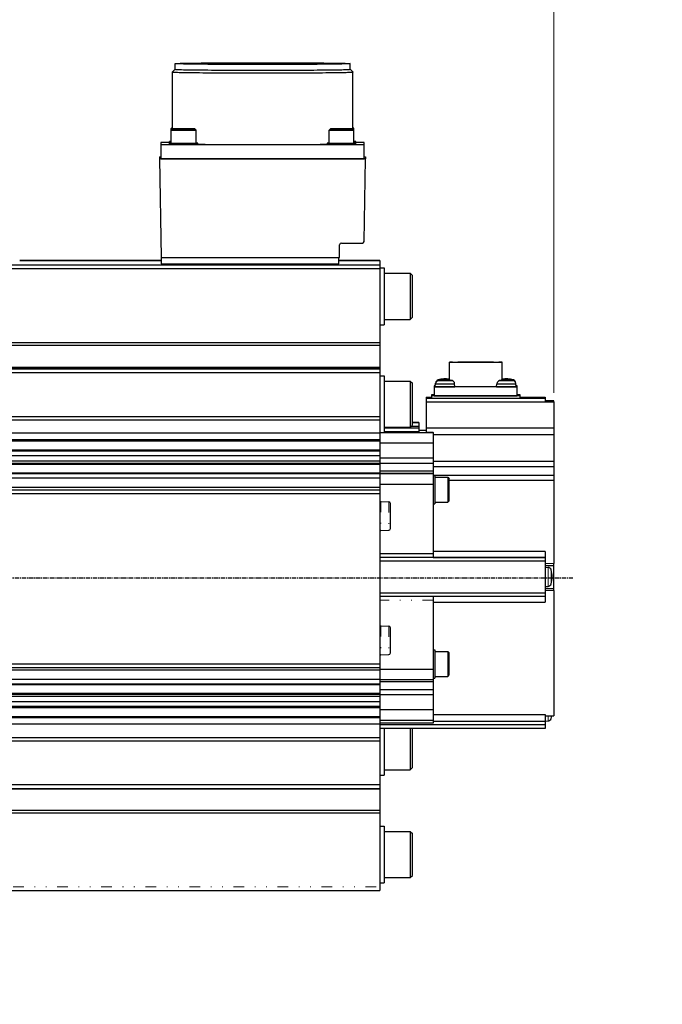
# Model space of a CAD drawing. Header units: inches. Extents: x 0 to 1685, y 0 to 1188.
# Tile 5 of 18: x 496 to 677, y 501 to 778. Entities that reach past the tile are written whole.
import ezdxf

# ---------------------------------------------------------------- set-up
doc = ezdxf.new("R2010")
doc.units = ezdxf.units.IN
doc.linetypes.add('CENTER', pattern=[2, 1.25, -0.25, 0.25, -0.25])
doc.linetypes.add('DASHEDBIDOT', pattern=[12.4, 3, -3, 0.2, -3, 0.2, -3])
doc.layers.add('ATA-CENTER', color=133, linetype='CENTER')
doc.layers.add('Layer0000', color=7, linetype='Continuous', lineweight=25)
doc.styles.get("Standard").update_dxf_attribs({"font": 'simplex.shx'})
doc.dimstyles.new('ata_A0$0', dxfattribs={"dimtxt": 6, "dimasz": 6, "dimexe": 3, "dimexo": 3, "dimgap": 3, "dimtad": 0, "dimtih": 1, "dimtoh": 1, "dimdec": 6, "dimdsep": 46, "dimtxsty": 'Standard', "dimcen": 0, "dimclrd": 252, "dimclre": 252, "dimclrt": 4, "dimadec": 6, "dimazin": 2, "dimtfac": 1, "dimtdec": 6, "dimtofl": 0, "dimtmove": 0, "dimatfit": 3, "dimfxl": 0, "dimtolj": 1, "dimtzin": 0, "dimlwd": 0, "dimlwe": 0, "dimarcsym": 0})
doc.dimstyles.new('ata_A1', dxfattribs={"dimtxt": 4.2, "dimasz": 4.2, "dimexe": 2, "dimexo": 2, "dimgap": 2, "dimtad": 0, "dimtih": 1, "dimtoh": 1, "dimdec": 6, "dimdsep": 46, "dimtxsty": 'Standard', "dimcen": 0, "dimclrd": 252, "dimclre": 252, "dimclrt": 4, "dimadec": 6, "dimazin": 2, "dimtfac": 1, "dimtdec": 6, "dimtofl": 0, "dimtmove": 0, "dimatfit": 3, "dimfxl": 0, "dimtolj": 1, "dimtzin": 0, "dimlwd": 0, "dimlwe": 0, "dimarcsym": 0})

# ---------------------------------------------------------------- blocks, each defined once
blk = doc.blocks.new('*D9581')
at = {"layer": 'Defpoints', "color": 0}
for p in [(646.61, 810.31), (78.91, 715.96), (646.61, 669.96)]:
    blk.add_point(p, dxfattribs=at)
at = {"layer": 'Layer0000', "color": 252, "linetype": 'Continuous', "lineweight": 0}
for p, q in [((78.91, 718.96), (78.91, 813.31)), ((646.61, 672.96), (646.61, 813.31)), ((84.91, 810.31), (347.76, 810.31)), ((640.61, 810.31), (377.76, 810.31))]:
    blk.add_line(p, q, dxfattribs=at)
at = {"layer": 'Layer0000', "color": 252}
for points in [[(84.91, 811.31), (84.91, 809.31), (78.91, 810.31)], [(640.61, 809.31), (640.61, 811.31), (646.61, 810.31)]]:
    blk.add_solid(points, dxfattribs=at)
at = {"layer": 'Layer0000', "color": 4, "lineweight": 25, "insert": (362.76, 810.31), "char_height": 6, "attachment_point": 5}
blk.add_mtext('\\A1;567.7', dxfattribs=at)
blk = doc.blocks.new('*D9580')
at = {"layer": 'Defpoints', "color": 0}
for p in [(901.91, 841.36), (78.91, 715.96), (901.91, 500.96)]:
    blk.add_point(p, dxfattribs=at)
at = {"layer": 'Layer0000', "color": 252, "linetype": 'Continuous', "lineweight": 0}
for p, q in [((78.91, 719.96), (78.91, 845.36)), ((901.91, 504.96), (901.91, 845.36)), ((87.31, 841.36), (449.32, 841.36)), ((893.51, 841.36), (478.9, 841.36))]:
    blk.add_line(p, q, dxfattribs=at)
at = {"layer": 'Layer0000', "color": 252}
for points in [[(87.31, 842.76), (87.31, 839.96), (78.91, 841.36)], [(893.51, 839.96), (893.51, 842.76), (901.91, 841.36)]]:
    blk.add_solid(points, dxfattribs=at)
at = {"layer": 'Layer0000', "color": 4, "lineweight": 25, "insert": (453.32, 845.56), "char_height": 8.4, "attachment_point": 1}
blk.add_mtext('\\A1;823', dxfattribs=at)

msp = doc.modelspace()

# ---------------------------------------------------------------- linework, layer by layer
at = {"layer": 'ATA-CENTER'}
msp.add_line((60.8295612, 620.9585331), (651.9094537, 620.9585331), dxfattribs=at)
at = {"layer": 'Layer0000', "color": 7, "linetype": 'Continuous', "lineweight": 25}
for p, q in [((539.9781309, 764.0091387), (539.9781309, 765.5970529)), ((589.2501309, 764.0091387), (589.2501309, 765.5970529)), ((539.2141309, 747.2221451), (539.2141309, 763.24518)), ((539.215527, 763.2479487), (539.9794626, 764.0118017)), ((590.0127348, 763.2479487), (589.2487992, 764.0118017)), ((590.0141309, 747.2221451), (590.0141309, 763.24518)), ((538.8891309, 746.8973694), (538.8891309, 747.3591111)), ((538.8891309, 743.2471883), (538.8891309, 746.8969911)), ((538.8893279, 747.3594972), (539.2141309, 747.6842651)), ((538.8893279, 746.8973772), (539.2393089, 747.2473204)), ((542.3891309, 747.2649792), (540.8891309, 747.2559757)), ((540.8891309, 747.2559757), (540.8891309, 747.2379686)), ((540.8891309, 747.2379686), (542.3891309, 747.228965)), ((543.8891309, 747.2559757), (542.3891309, 747.2649792)), ((542.3891309, 747.228965), (542.3891309, 747.2649792)), ((542.3891309, 747.228965), (543.8891309, 747.2379686)), ((543.8891309, 747.2379686), (543.8891309, 747.2559757)), ((545.888934, 746.8973772), (545.5389529, 747.2473204)), ((545.8891309, 743.2471883), (545.8891309, 746.8969911)), ((583.3391309, 743.2471883), (583.3391309, 746.8969911)), ((583.3393279, 746.8973772), (583.6893089, 747.2473204)), ((586.8391309, 747.2649792), (585.3391309, 747.2559757)), ((585.3391309, 747.2559757), (585.3391309, 747.2379686)), ((585.3391309, 747.2379686), (586.8391309, 747.228965)), ((588.3391309, 747.2559757), (586.8391309, 747.2649792)), ((586.8391309, 747.228965), (586.8391309, 747.2649792)), ((586.8391309, 747.228965), (588.3391309, 747.2379686)), ((588.3391309, 747.2379686), (588.3391309, 747.2559757)), ((590.338934, 746.8973772), (589.9889529, 747.2473204)), ((590.338934, 747.3594972), (590.0141309, 747.6842651)), ((590.3391309, 746.8973694), (590.3391309, 747.3591111)), ((590.3391309, 743.2471883), (590.3391309, 746.8969911)), ((538.3891309, 743.395606), (536.0141309, 743.395606)), ((536.0141309, 743.395606), (536.0141309, 742.8009318)), ((536.0141309, 742.8009318), (536.0141309, 738.801148)), ((593.2141309, 742.8009318), (536.0141309, 742.8009318)), ((538.3891309, 743.3293289), (538.3891309, 743.7093084)), ((538.3891309, 742.8672089), (538.3891309, 743.2471883)), ((546.3891309, 742.8672089), (546.3891309, 743.2471883)), ((582.8391309, 742.8672089), (582.8391309, 743.2471883)), ((590.8391309, 743.3293289), (590.8391309, 743.7093084)), ((593.2141309, 743.395606), (590.8391309, 743.395606)), ((590.8391309, 742.8672089), (590.8391309, 743.2471883)), ((593.2141309, 742.8009318), (593.2141309, 743.395606)), ((593.2141309, 738.801148), (593.2141309, 742.8009318)), ((535.6141309, 739.3999807), (535.6141309, 738.7969894)), ((535.6141309, 739.3999807), (536.0141309, 739.3999807)), ((593.6141309, 738.7969894), (535.6141309, 738.7969894)), ((535.6141309, 738.7969894), (536.0976362, 711.1035131)), ((536.0141309, 738.801148), (593.2141309, 738.801148)), ((593.2090211, 715.5937292), (593.6141309, 738.7969894)), ((593.2141309, 739.3999807), (593.6141309, 739.3999807)), ((593.6141309, 739.3999807), (593.6141309, 738.7969894)), ((586.7787416, 715.1025711), (592.7090972, 715.1025711)), ((586.2175727, 711.1035131), (586.2788178, 714.611413)), ((496.2361309, 710.2031247), (536.0912558, 710.2031247)), ((536.0912557, 710.2030706), (496.2361309, 710.2030706)), ((536.0933832, 711.1035131), (536.0891309, 709.3037819)), ((536.0891309, 709.3037819), (586.1141309, 709.3037819)), ((536.0976362, 711.1035131), (586.2175727, 711.1035131)), ((586.1141309, 709.3037819), (586.1141309, 711.1035131)), ((586.1141309, 710.2031247), (597.6141309, 710.2031247)), ((597.6141309, 710.2030706), (586.1141309, 710.2030706)), ((597.6141309, 710.2030706), (597.6141309, 708.9970881)), ((407.6141309, 708.9970881), (597.6141309, 708.9970881)), ((407.6141309, 707.9867457), (597.6141309, 707.9867457)), ((597.6141309, 708.9970881), (597.6141309, 707.9867457)), ((597.6141309, 708.1100435), (598.8141309, 708.1100435)), ((597.6141309, 707.9867457), (597.6141309, 687.1278005)), ((598.8141309, 708.1096111), (598.8141309, 692.1100435)), ((598.8141309, 706.6100435), (606.1891309, 706.6100435)), ((606.1891309, 706.6096922), (606.1891309, 693.6100435)), ((606.1891311, 706.6100432), (606.8141309, 705.9850435)), ((606.8141309, 694.2350435), (606.8141309, 705.984726)), ((598.8141309, 693.6100435), (606.1891309, 693.6100435)), ((606.1891309, 693.6100435), (606.8141309, 694.2350435)), ((597.6141309, 692.1100435), (598.8141309, 692.1100435)), ((407.6141309, 687.1278005), (597.6141309, 687.1278005)), ((597.6141309, 687.1278005), (597.6141309, 686.3837807)), ((407.6141309, 686.3837807), (597.6141309, 686.3837807)), ((597.6141309, 686.3837807), (597.6141309, 680.2498192)), ((617.2141309, 676.6035978), (617.2141309, 681.6015926)), ((632.0141309, 676.6035978), (632.0141309, 681.6015926)), ((407.6141309, 680.2498192), (597.6141309, 680.2498192)), ((407.6141309, 679.9140294), (597.6141309, 679.9140294)), ((407.6141309, 679.6971597), (597.6141309, 679.6971597)), ((407.6141309, 678.6868173), (597.6141309, 678.6868173)), ((597.6141309, 680.2498192), (597.6141309, 679.9140294)), ((597.6141309, 679.9140294), (597.6141309, 679.6971597)), ((597.6141309, 679.6971597), (597.6141309, 678.6868173)), ((597.6141309, 678.6868173), (597.6141309, 666.264839)), ((597.6141309, 677.7912678), (598.8141309, 677.7912678)), ((598.8141309, 677.7908354), (598.8141309, 661.7912678)), ((598.8141309, 676.2912678), (606.1891309, 676.2912678)), ((606.1891309, 676.2909165), (606.1891309, 663.2912678)), ((606.1891311, 676.2912675), (606.8141309, 675.6662677)), ((606.8141309, 663.9162678), (606.8141309, 675.6659502)), ((612.9141309, 674.923598), (612.9141309, 674.6803222)), ((613.2369223, 674.923598), (612.9141309, 674.923598)), ((612.9141309, 674.6803222), (612.9141309, 672.1804573)), ((636.3141309, 674.6803222), (612.9141309, 674.6803222)), ((613.2341321, 674.8917078), (613.3082567, 675.7389094)), ((613.2341321, 674.7122659), (613.3082567, 675.5594675)), ((618.7341309, 674.7122394), (618.6600062, 675.5594422)), ((630.4941321, 674.7122659), (630.5682567, 675.5594675)), ((635.9941309, 674.8916813), (635.9200062, 675.7388841)), ((635.9941309, 674.7122394), (635.9200062, 675.5594422)), ((636.3141309, 674.923598), (635.9913384, 674.923598)), ((636.3141309, 674.6803222), (636.3141309, 674.923598)), ((636.3141309, 672.1804573), (636.3141309, 674.6803222)), ((610.6141309, 671.7373403), (612.1141309, 671.7373403)), ((610.6141309, 671.7372862), (612.1141309, 671.7372862)), ((610.6141309, 671.7372862), (610.6141309, 671.4669798)), ((610.6141309, 671.4669798), (644.1141309, 671.4669798)), ((610.6141309, 671.4669798), (610.6141309, 670.4566374)), ((610.6141309, 670.4566374), (644.1141309, 670.4566374)), ((610.6141309, 670.4566374), (610.6141309, 663.1418322)), ((612.1141309, 672.4320502), (612.1141309, 672.1721402)), ((612.9141309, 672.4320502), (612.1141309, 672.4320502)), ((637.1141309, 672.1721402), (612.1141309, 672.1721402)), ((612.1141309, 672.1721402), (612.1141309, 671.472178)), ((612.1141309, 671.472178), (637.1141309, 671.472178)), ((612.9141309, 672.1804573), (636.3141309, 672.1804573)), ((637.1141309, 672.4320502), (636.3141309, 672.4320502)), ((637.1141309, 672.1721402), (637.1141309, 672.4320502)), ((637.1141309, 671.472178), (637.1141309, 672.1721402)), ((637.1141309, 671.7373403), (644.1141309, 671.7373403)), ((637.1141309, 671.7372862), (644.1141309, 671.7372862)), ((644.1141309, 671.7372862), (644.1141309, 671.4669798)), ((644.1141309, 671.4669798), (644.1141309, 670.4566374)), ((646.6141309, 670.7477367), (644.1141309, 670.7477367)), ((644.1141309, 670.6411736), (646.6141309, 670.6411736)), ((644.1141309, 670.5632006), (646.6141309, 670.5632006)), ((644.1141309, 670.4566374), (646.6141309, 670.4566374)), ((646.6141309, 670.6411736), (646.6141309, 670.7477367)), ((646.6141309, 670.5632006), (646.6141309, 670.6411736)), ((646.6141309, 670.4566374), (646.6141309, 670.5632006)), ((646.6141309, 670.4566374), (646.6141309, 663.1418322)), ((597.6141309, 666.264839), (407.6141309, 666.264839)), ((407.6141309, 665.4040586), (597.6141309, 665.4040586)), ((597.6141309, 666.264839), (597.6141309, 665.4040586)), ((597.6141309, 665.4040586), (597.6141309, 661.7029933)), ((598.8141309, 663.2912678), (606.1891309, 663.2912678)), ((608.6141309, 663.0454122), (598.8141309, 663.0454122)), ((608.6141309, 662.0350698), (598.8141309, 662.0350698)), ((606.1891309, 663.2912678), (606.8141309, 663.9162678)), ((608.6141309, 663.5453852), (606.4432483, 663.5453852)), ((608.6141309, 664.6493492), (606.8141309, 664.6493492)), ((608.6141309, 664.6492951), (606.8141309, 664.6492951)), ((608.6141309, 664.5557275), (606.8141309, 664.5557275)), ((608.6141309, 664.6492951), (608.6141309, 664.5557275)), ((608.6141309, 664.5557275), (608.6141309, 663.5453852)), ((608.6141309, 663.5453852), (608.6141309, 663.0454122)), ((608.6141309, 663.0454122), (608.6141309, 662.0350698)), ((610.6141309, 662.373115), (608.6141309, 662.373115)), ((610.6141309, 662.3729529), (608.6141309, 662.3729529)), ((610.6141309, 663.1418322), (646.6141309, 663.1418322)), ((610.6141309, 663.1418322), (610.6141309, 661.9530556)), ((646.6141309, 663.1418322), (646.6141309, 661.261411)), ((407.6141309, 661.7029933), (597.6141309, 661.7029933)), ((407.6141309, 659.8343703), (597.6141309, 659.8343703)), ((407.6141309, 659.4525495), (597.6141309, 659.4525495)), ((597.6141309, 661.7912678), (598.8141309, 661.7912678)), ((597.6141309, 661.7029933), (597.6141309, 659.8343703)), ((597.6141309, 659.8343703), (597.6141309, 659.4525495)), ((597.6141309, 659.4525495), (597.6141309, 656.9493627)), ((598.8141309, 661.83234), (612.6141309, 661.83234)), ((610.6141309, 661.9530556), (612.6141309, 661.9530556)), ((612.6141309, 661.83234), (612.6141309, 661.9530556)), ((612.6141309, 661.83234), (612.6141309, 658.8013129)), ((612.6141309, 661.261411), (646.6141309, 661.261411)), ((646.6141309, 661.261411), (646.6141309, 653.7464848)), ((407.6141309, 656.9493627), (597.6141309, 656.9493627)), ((407.6141309, 656.7139183), (597.6141309, 656.7139183)), ((612.6141309, 658.8013129), (597.6141309, 658.8013129)), ((597.6141309, 656.9493627), (597.6141309, 656.7139183)), ((597.6141309, 656.7139183), (597.6141309, 655.3332277)), ((612.6141309, 658.8013129), (612.6141309, 654.6069446)), ((407.6141309, 655.3332277), (597.6141309, 655.3332277)), ((407.6141309, 653.8731223), (597.6141309, 653.8731223)), ((597.6141309, 655.3332277), (597.6141309, 653.8731223)), ((612.6141309, 654.6069446), (597.6141309, 654.6069446)), ((597.6141309, 653.8731223), (597.6141309, 653.2411154)), ((612.6141309, 654.6069446), (612.6141309, 653.1364236)), ((612.6141309, 653.7464848), (646.6141309, 653.7464848)), ((646.6141309, 653.7464848), (646.6141309, 652.2184633)), ((407.6141309, 653.2411154), (597.6141309, 653.2411154)), ((407.6141309, 652.9529007), (597.6141309, 652.9529007)), ((597.6141309, 653.2411154), (597.6141309, 652.9529007)), ((612.6141309, 653.1364236), (597.6141309, 653.1364236)), ((597.6141309, 652.9529007), (597.6141309, 650.449714)), ((612.6141309, 653.1364236), (612.6141309, 650.9095598)), ((612.6141309, 652.2184633), (646.6141309, 652.2184633)), ((646.6141309, 652.2184633), (646.6141309, 649.7784181)), ((407.6141309, 650.449714), (597.6141309, 650.449714)), ((407.6141309, 650.3372067), (597.6141309, 650.3372067)), ((407.6141309, 649.0279239), (597.6141309, 649.0279239)), ((612.6141309, 650.9095598), (597.6141309, 650.9095598)), ((597.6141309, 650.449714), (597.6141309, 650.3372067)), ((597.6141309, 650.3372067), (597.6141309, 649.0279239)), ((612.6141309, 650.2570116), (597.6141309, 650.2570116)), ((612.6141309, 650.2134029), (597.6141309, 650.2134029)), ((597.6141309, 649.0279239), (597.6141309, 646.4340613)), ((612.6141309, 650.9095598), (612.6141309, 650.2570116)), ((612.6141309, 650.2570116), (612.6141309, 650.2134029)), ((612.6141309, 650.2134029), (612.6141309, 647.1823758)), ((612.6141309, 649.7784181), (646.6141309, 649.7784181)), ((612.6141309, 649.7240425), (613.1141309, 649.7240425)), ((613.1141309, 649.7238263), (613.1141309, 641.7240425)), ((613.1141309, 649.2240425), (616.7141309, 649.2240425)), ((616.7141309, 649.2238533), (616.7141309, 642.2240425)), ((616.7141387, 649.2240347), (617.1141385, 648.8240349)), ((617.1141309, 642.6240425), (617.1141309, 648.823875)), ((617.1141309, 648.4057506), (646.6141309, 648.4057506)), ((646.6141309, 649.7784181), (646.6141309, 648.4057506)), ((646.6141309, 648.4057506), (646.6141309, 624.9922007)), ((407.6141309, 646.4340613), (597.6141309, 646.4340613)), ((407.6141309, 645.7153071), (597.6141309, 645.7153071)), ((407.6141309, 645.6989972), (597.6141309, 645.6989972)), ((612.6141309, 647.1823758), (597.6141309, 647.1823758)), ((597.6141309, 646.4340613), (597.6141309, 645.7153071)), ((597.6141309, 645.7153071), (597.6141309, 645.6989972)), ((597.6141309, 645.6989972), (597.6141309, 644.6886548)), ((612.6141309, 647.1823758), (612.6141309, 645.6824569)), ((612.6141309, 645.6824569), (612.6141309, 627.6834297)), ((407.6141309, 644.6886548), (597.6141309, 644.6886548)), ((597.6141309, 644.6886548), (597.6141309, 596.691249)), ((597.9088952, 642.3921722), (600.1228571, 642.3535274)), ((600.6141309, 634.8363161), (600.6141309, 641.8533986)), ((612.6141309, 641.7240425), (613.1141309, 641.7240425)), ((613.1141309, 642.2240425), (616.7141309, 642.2240425)), ((616.7141395, 642.2240511), (617.1141385, 642.6240501)), ((597.9088952, 634.2977321), (600.1228571, 634.3363769)), ((612.6141309, 627.6834297), (597.6141309, 627.6834297)), ((612.6141309, 626.6730873), (597.6141309, 626.6730873)), ((644.1141309, 626.6678891), (597.6141309, 626.6678891)), ((644.1141309, 628.3388263), (612.6141309, 628.3388264)), ((612.6141309, 627.6834297), (612.6141309, 626.6730873)), ((612.6141309, 626.6786061), (644.1141309, 626.6786061)), ((644.1141309, 628.3388263), (644.1141309, 626.6786061)), ((644.1141309, 626.6786061), (644.1141309, 626.6678891)), ((644.1141309, 626.6678891), (644.1141309, 625.6575468)), ((644.1141309, 625.6575468), (597.6141309, 625.6575468)), ((644.1141309, 625.6575468), (644.1141309, 616.6580332)), ((644.1141309, 624.4495119), (646.6141309, 624.4495119)), ((644.1141317, 623.9571728), (644.9613805, 623.8830481)), ((646.6141309, 624.4495119), (646.6141309, 624.9922007)), ((646.6141309, 617.9573485), (646.6141309, 624.4495119)), ((644.1141309, 617.9498632), (646.6141309, 617.9498632)), ((644.1141317, 618.4571729), (644.9613798, 618.5312975)), ((646.6141309, 617.9498632), (646.6141309, 617.9573485)), ((646.6141309, 617.3968258), (646.6141309, 617.9498632)), ((644.1141309, 616.6580332), (597.6141309, 616.6580332)), ((644.1141309, 615.6684296), (597.6141309, 615.6684296)), ((612.6141309, 615.6684296), (612.6141309, 614.6841323)), ((644.1141309, 616.6580332), (644.1141309, 615.6684296)), ((644.1141309, 615.6684296), (644.1141309, 614.0598862)), ((646.6141309, 617.3968258), (646.6141309, 582.0997944)), ((612.6141309, 614.6841323), (612.6141309, 596.685105)), ((612.6141309, 614.0598862), (644.1141309, 614.0598862)), ((597.9088952, 607.3940638), (600.1228571, 607.3554189)), ((600.6141309, 599.8382077), (600.6141309, 606.8552901)), ((597.9088952, 599.2996236), (600.1228571, 599.3382685)), ((612.6141309, 600.7266907), (613.1141309, 600.7266907)), ((613.1141309, 600.7264745), (613.1141309, 592.7266907)), ((613.1141309, 600.2266907), (616.7141309, 600.2266907)), ((616.7141309, 600.2265015), (616.7141309, 593.2266907)), ((616.7141387, 600.2266829), (617.1141385, 599.826683)), ((617.1141309, 593.6266907), (617.1141309, 599.8265231)), ((597.6141309, 596.691249), (407.6141309, 596.691249)), ((407.6141309, 595.7016454), (597.6141309, 595.7016454)), ((597.6141309, 596.691249), (597.6141309, 595.7016454)), ((597.6141309, 595.7016454), (597.6141309, 595.019147)), ((612.6141309, 596.685105), (612.6141309, 595.1851861)), ((407.6141309, 595.019147), (597.6141309, 595.019147)), ((612.6141309, 595.1851861), (597.6141309, 595.1851861)), ((597.6141309, 595.019147), (597.6141309, 592.4425523)), ((612.6141309, 595.1851861), (612.6141309, 592.2163753)), ((613.1141309, 593.2266907), (616.7141309, 593.2266907)), ((616.7141395, 593.2266992), (617.1141385, 593.6266983)), ((407.6141309, 592.4425523), (597.6141309, 592.4425523)), ((407.6141309, 591.1148425), (597.6141309, 591.1148425)), ((407.6141309, 590.9562515), (597.6141309, 590.9562515)), ((597.6141309, 592.4425523), (597.6141309, 591.1148425)), ((612.6141309, 592.2163753), (597.6141309, 592.2163753)), ((612.6141309, 591.638038), (597.6141309, 591.638038)), ((597.6141309, 591.1148425), (597.6141309, 590.9562515)), ((597.6141309, 590.9562515), (597.6141309, 588.4530647)), ((612.6141309, 592.7266907), (613.1141309, 592.7266907)), ((612.6141309, 592.2163753), (612.6141309, 591.638038)), ((612.6141309, 591.638038), (612.6141309, 589.4570029)), ((407.6141309, 588.4530647), (597.6141309, 588.4530647)), ((407.6141309, 588.2486), (597.6141309, 588.2486)), ((407.6141309, 587.6345984), (597.6141309, 587.6345984)), ((612.6141309, 589.4570029), (597.6141309, 589.4570029)), ((597.6141309, 588.4530647), (597.6141309, 588.2486)), ((597.6141309, 588.2486), (597.6141309, 587.6345984)), ((612.6141309, 587.9997346), (597.6141309, 587.9997346)), ((597.6141309, 587.6345984), (597.6141309, 586.1870404)), ((612.6141309, 589.4570029), (612.6141309, 587.9997346)), ((612.6141309, 587.9997346), (612.6141309, 583.8053662)), ((407.6141309, 586.1870404), (597.6141309, 586.1870404)), ((407.6141309, 584.7884867), (597.6141309, 584.7884867)), ((597.6141309, 586.1870404), (597.6141309, 584.7884867)), ((597.6141309, 584.7884867), (597.6141309, 584.4566028)), ((407.6141309, 584.4566028), (597.6141309, 584.4566028)), ((407.6141309, 581.953416), (597.6141309, 581.953416)), ((597.6141309, 584.4566028), (597.6141309, 581.953416)), ((612.6141309, 583.8053662), (597.6141309, 583.8053662)), ((597.6141309, 581.953416), (597.6141309, 581.6825454)), ((612.6141309, 583.8053662), (612.6141309, 580.8365554)), ((612.6141309, 582.5308559), (644.1141309, 582.5308559)), ((644.1141309, 582.5308559), (644.1141309, 580.5807039)), ((644.1141309, 582.0979664), (646.6141309, 582.0979664)), ((646.6141309, 582.0979664), (646.6141309, 582.0997944)), ((407.6141309, 581.6825454), (597.6141309, 581.6825454)), ((407.6141309, 579.8230494), (597.6141309, 579.8230494)), ((597.6141309, 581.6825454), (597.6141309, 579.8230494)), ((612.6141309, 580.8365554), (597.6141309, 580.8365554)), ((612.6141309, 580.0498978), (597.6141309, 580.0498978)), ((597.6141309, 579.8230494), (597.6141309, 575.9862416)), ((644.1141309, 579.5499249), (597.6141309, 579.5499249)), ((612.6141309, 580.8365554), (612.6141309, 580.0498978)), ((612.6141309, 580.5807039), (644.1141309, 580.5807039)), ((644.1141309, 580.5807039), (644.1141309, 579.5499249)), ((644.1141309, 579.5499249), (644.1141309, 578.5603213)), ((644.1141317, 580.6069025), (644.9613798, 580.6810271)), ((644.1141309, 578.5603213), (597.6141309, 578.5603213)), ((598.8141309, 578.5603213), (598.8141309, 565.4184027)), ((606.1891309, 578.5603213), (606.1891309, 566.9184027)), ((606.8141309, 567.5434027), (606.8141309, 578.5603213)), ((407.6141309, 575.9862416), (597.6141309, 575.9862416)), ((407.6141309, 575.1150648), (597.6141309, 575.1150648)), ((597.6141309, 575.9862416), (597.6141309, 575.1150648)), ((597.6141309, 575.1150648), (597.6141309, 562.6930865)), ((597.6141309, 565.4184027), (598.8141309, 565.4184027)), ((598.8141309, 566.9184027), (606.1891309, 566.9184027)), ((606.1891309, 566.9184027), (606.8141309, 567.5434027)), ((597.6141309, 562.6930865), (407.6141309, 562.6930865)), ((597.6141309, 562.6930865), (597.6141309, 561.7034829)), ((407.6141309, 561.7034829), (597.6141309, 561.7034829)), ((407.6141309, 561.6000169), (597.6141309, 561.6000169)), ((597.6141309, 561.7034828), (597.6141309, 561.6000169)), ((597.6141309, 561.6000169), (597.6141309, 555.5922921)), ((407.6141309, 555.5922921), (597.6141309, 555.5922921)), ((407.6141309, 554.8550946), (597.6141309, 554.8550946)), ((597.6141309, 555.5922921), (597.6141309, 554.8550946)), ((597.6141309, 554.8550946), (597.6141309, 533.9961494)), ((597.6141309, 551.099627), (598.8141309, 551.099627)), ((598.8141309, 551.0991946), (598.8141309, 535.099627)), ((598.8141309, 549.599627), (606.1891309, 549.599627)), ((606.1891309, 549.5992757), (606.1891309, 536.599627)), ((606.1891311, 549.5996268), (606.8141309, 548.974627)), ((606.8141309, 537.224627), (606.8141309, 548.9743095)), ((597.6141309, 535.099627), (598.8141309, 535.099627)), ((598.8141309, 536.599627), (606.1891309, 536.599627)), ((606.1891309, 536.599627), (606.8141309, 537.224627)), ((407.6141309, 533.0065458), (597.6141309, 533.0065458)), ((597.6141309, 533.9961494), (597.6141309, 533.0065458))]:
    msp.add_line(p, q, dxfattribs=at)
at = {"layer": 'Layer0000', "color": 251, "linetype": 'DASHEDBIDOT', "lineweight": 18}
for p, q in [((597.9088952, 642.3919535), (597.9088952, 634.2977321)), ((600.1228571, 642.3533107), (600.1228571, 634.3363769)), ((646.6141309, 624.9922007), (644.1141309, 624.9922007)), ((644.9613798, 623.8830482), (644.9613798, 621.1793534)), ((644.9613798, 621.1793534), (644.9613798, 618.5312975)), ((645.8342396, 621.1867998), (645.8342396, 623.1668003)), ((645.8342396, 619.2475291), (645.8342396, 621.1867996)), ((644.1141309, 617.9573485), (646.6141309, 617.9573485)), ((644.1141309, 617.3968258), (646.6141309, 617.3968258)), ((612.6141309, 614.6841323), (597.6141309, 614.6841323)), ((597.9088952, 607.393845), (597.9088952, 599.2996236)), ((600.1228571, 607.3552023), (600.1228571, 599.3382685)), ((646.6141309, 582.0997944), (644.1141309, 582.0997944)), ((644.9613798, 582.0979664), (644.9613798, 580.6810271)), ((645.8342396, 581.397292), (645.8342396, 582.0979664)), ((407.6141309, 533.9961494), (597.6141309, 533.9961494))]:
    msp.add_line(p, q, dxfattribs=at)
at = {"layer": 'Layer0000', "color": 7, "linetype": 'Continuous', "lineweight": 25}
for centre, radius, start, end in [((539.2181017, 763.2449105), 0.0039799, 130.74961889, 176.116562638), ((590.0101601, 763.2449105), 0.0039799, 3.883437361, 49.250381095), ((539.1743229, 749.9555035), 2.6120084, 263.731667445, 270.873244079), ((590.0539389, 749.9555035), 2.6120084, 269.126755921, 276.268332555), ((538.8254741, 739.0914643), 4.6384134, 89.213658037, 95.397890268), ((538.8254741, 748.3271524), 4.6384134, 264.602109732, 270.786341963), ((538.8254741, 747.9471729), 4.6384134, 264.602109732, 270.786341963), ((538.8254741, 738.6293443), 4.6384134, 89.213658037, 95.397890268), ((545.9527877, 738.6293443), 4.6384134, 84.602109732, 90.786341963), ((583.2754741, 738.6293443), 4.6384134, 89.213658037, 95.397890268), ((590.4027877, 739.0914643), 4.6384134, 84.602109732, 90.786341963), ((590.4027877, 748.3271524), 4.6384134, 269.213658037, 275.397890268), ((590.4027877, 747.9471729), 4.6384134, 269.213658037, 275.397890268), ((590.4027877, 738.6293443), 4.6384134, 84.602109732, 90.786341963), ((586.7786841, 714.6026275), 0.4999436, 89.993415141, 178.993094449), ((592.7091547, 715.6025146), 0.4999436, 269.993411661, 358.993094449), ((614.3053738, 675.6513169), 1.000957, 106.220808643, 174.979586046), ((614.3053738, 675.471875), 1.000957, 106.220808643, 174.979586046), ((615.9690535, 754.3968631), 77.988854, 268.571269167, 271.449975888), ((615.9841309, 669.8919513), 7, 79.879772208, 106.246260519), ((615.9841309, 669.7125094), 7, 73.753759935, 106.246260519), ((617.6628881, 675.471875), 1.000957, 5.020318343, 73.7787172), ((631.5653738, 675.471875), 1.000957, 106.220808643, 174.979586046), ((633.2290535, 754.3968631), 77.988854, 268.571269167, 271.449975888), ((633.2441309, 669.7125094), 7, 73.753759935, 106.246260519), ((633.2441309, 669.8919513), 7, 73.753759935, 100.120227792), ((634.9228881, 675.6513169), 1.000957, 5.020318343, 73.7787172), ((634.9228881, 675.471875), 1.000957, 5.020318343, 73.7787172), ((613.2481735, 674.9224449), 0.0338173, 245.464999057, 272.358398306), ((635.9800873, 674.9224483), 0.0338208, 267.641632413, 294.534182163), ((597.9141309, 642.6921265), 0.3, 180.001536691, 269.000008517), ((600.1141309, 641.8536035), 0.5, 0.00150966, 88.999929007), ((600.1141309, 634.8363008), 0.5, 271.000060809, 0.000112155), ((597.9141309, 633.9977778), 0.3, 90.999997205, 179.999637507), ((644.874224, 622.8868535), 1, 16.255826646, 84.999833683), ((639.1141309, 621.2071729), 7, 343.742882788, 16.256985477), ((644.874224, 619.5274922), 1, 275.000077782, 343.741961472), ((597.9141309, 607.6940181), 0.3, 180.001536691, 269.000008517), ((600.1141309, 606.8554951), 0.5, 0.00150966, 88.999929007), ((597.9141309, 598.9996693), 0.3, 90.999997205, 179.999637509), ((600.1141309, 599.8381923), 0.5, 271.000060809, 0.000112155), ((639.1141309, 583.3569024), 7, 343.743116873, 349.639093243), ((644.874224, 581.6772218), 1, 275.00005915, 343.743481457)]:
    msp.add_arc(centre, radius, start, end, dxfattribs=at)
at = {"layer": 'Layer0000', "color": 251, "linetype": 'DASHEDBIDOT', "lineweight": 18}
for centre, radius, start, end in [((614.025827, 676.6108584), 0.0015667, 92.832420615, 147.648326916), ((614.025827, 676.4314165), 0.0015667, 92.8324206, 147.648326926), ((614.6060752, 687.1372767), 10.5416336, 266.837534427, 270.582906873), ((631.285827, 676.4314165), 0.0015667, 92.83242055, 147.648326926), ((634.6459453, 685.6155467), 9.0203094, 269.167853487, 273.537377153), ((613.3363137, 675.8284672), 0.0938743, 252.609015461, 271.935001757), ((635.8919481, 675.8284672), 0.0938743, 268.064998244, 287.39098454)]:
    msp.add_arc(centre, radius, start, end, dxfattribs=at)
at = {"layer": 'Layer0000', "color": 7, "linetype": 'Continuous', "lineweight": 25}
for points, weights, knots in [([(539.9781309, 765.5970529), (539.9781309, 765.8531786), (564.6141309, 765.8531786), (589.2501309, 765.8531786), (589.2501309, 765.5970529)], [1, 0.707106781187, 1, 0.707106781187, 1], [0, 0, 0, 0.5, 0.5, 1, 1, 1]), ([(589.2501309, 765.5970529), (589.2501309, 765.3409271), (564.6141309, 765.3409271), (539.9781309, 765.3409271), (539.9781309, 765.5970529)], [1, 0.707106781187, 1, 0.707106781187, 1], [0, 0, 0, 0.5, 0.5, 1, 1, 1]), ([(539.2141309, 763.24518), (539.2141309, 762.9811114), (564.6141309, 762.9811114), (590.0141309, 762.9811114), (590.0141309, 763.24518)], [1, 0.707106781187, 1, 0.707106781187, 1], [0, 0, 0, 0.5, 0.5, 1, 1, 1]), ([(539.9781309, 764.0091387), (539.9781309, 763.753013), (564.6141309, 763.753013), (589.2501309, 763.753013), (589.2501309, 764.0091387)], [1, 0.707106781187, 1, 0.707106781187, 1], [0, 0, 0, 0.5, 0.5, 1, 1, 1]), ([(538.8891309, 746.8969911), (538.8891309, 746.8606037), (542.3891309, 746.8606037), (545.8891309, 746.8606037), (545.8891309, 746.8969911)], [1, 0.707106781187, 1, 0.707106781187, 1], [0, 0, 0, 0.5, 0.5, 1, 1, 1]), ([(539.2393012, 747.2473126), (539.2717128, 747.2797208), (542.3891309, 747.2797208), (545.506549, 747.2797208), (545.5389607, 747.2473126)], [0.995734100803, 0.709255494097, 1, 0.709255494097, 0.995734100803], [0.00366808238, 0.00366808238, 0.00366808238, 0.5, 0.5, 0.99633191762, 0.99633191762, 0.99633191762]), ([(545.5391309, 747.2469721), (545.5391309, 747.2142235), (542.3891309, 747.2142235), (539.2391309, 747.2142235), (539.2391309, 747.2469721)], [1, 0.707106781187, 1, 0.707106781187, 1], [0, 0, 0, 0.5, 0.5, 1, 1, 1]), ([(583.3391309, 746.8969911), (583.3391309, 746.8606037), (586.8391309, 746.8606037), (590.3391309, 746.8606037), (590.3391309, 746.8969911)], [1, 0.707106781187, 1, 0.707106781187, 1], [0, 0, 0, 0.5, 0.5, 1, 1, 1]), ([(583.6893012, 747.2473126), (583.7217128, 747.2797208), (586.8391309, 747.2797208), (589.956549, 747.2797208), (589.9889607, 747.2473126)], [0.995734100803, 0.709255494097, 1, 0.709255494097, 0.995734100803], [0.00366808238, 0.00366808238, 0.00366808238, 0.5, 0.5, 0.99633191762, 0.99633191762, 0.99633191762]), ([(589.9891309, 747.2469721), (589.9891309, 747.2142235), (586.8391309, 747.2142235), (583.6891309, 747.2142235), (583.6891309, 747.2469721)], [1, 0.707106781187, 1, 0.707106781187, 1], [0, 0, 0, 0.5, 0.5, 1, 1, 1]), ([(538.3891309, 743.2471883), (538.3891309, 743.2056027), (542.3891309, 743.2056027), (546.3891309, 743.2056027), (546.3891309, 743.2471883)], [1, 0.707106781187, 1, 0.707106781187, 1], [0, 0, 0, 0.5, 0.5, 1, 1, 1]), ([(538.3891309, 742.8672089), (538.3891309, 742.8256232), (542.3891309, 742.8256232), (546.3891309, 742.8256232), (546.3891309, 742.8672089)], [1, 0.707106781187, 1, 0.707106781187, 1], [0, 0, 0, 0.5, 0.5, 1, 1, 1]), ([(538.8891309, 743.2471883), (538.8891309, 743.2108009), (542.3891309, 743.2108009), (545.8891309, 743.2108009), (545.8891309, 743.2471883)], [1, 0.707106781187, 1, 0.707106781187, 1], [0, 0, 0, 0.5, 0.5, 1, 1, 1]), ([(546.3891309, 742.914335), (553.8716674, 742.8342003), (564.6141309, 742.8342003), (575.3565944, 742.8342003), (582.8391309, 742.914335)], [0.853600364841, 0.850930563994, 1, 0.850930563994, 0.853600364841], [0.24552255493, 0.24552255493, 0.24552255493, 0.5, 0.5, 0.75447744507, 0.75447744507, 0.75447744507]), ([(582.8391309, 743.2471883), (582.8391309, 743.2056027), (586.8391309, 743.2056027), (590.8391309, 743.2056027), (590.8391309, 743.2471883)], [1, 0.707106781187, 1, 0.707106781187, 1], [0, 0, 0, 0.5, 0.5, 1, 1, 1]), ([(582.8391309, 742.8672089), (582.8391309, 742.8256232), (586.8391309, 742.8256232), (590.8391309, 742.8256232), (590.8391309, 742.8672089)], [1, 0.707106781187, 1, 0.707106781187, 1], [0, 0, 0, 0.5, 0.5, 1, 1, 1]), ([(583.3391309, 743.2471883), (583.3391309, 743.2108009), (586.8391309, 743.2108009), (590.3391309, 743.2108009), (590.3391309, 743.2471883)], [1, 0.707106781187, 1, 0.707106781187, 1], [0, 0, 0, 0.5, 0.5, 1, 1, 1]), ([(617.2141309, 681.6015926), (617.2141309, 681.678526), (624.6141309, 681.678526), (632.0141309, 681.678526), (632.0141309, 681.6015926)], [1, 0.707106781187, 1, 0.707106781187, 1], [0, 0, 0, 0.5, 0.5, 1, 1, 1]), ([(632.0141309, 681.6015926), (632.0141309, 681.5246592), (624.6141309, 681.5246592), (617.2141309, 681.5246592), (617.2141309, 681.6015926)], [1, 0.707106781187, 1, 0.707106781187, 1], [0, 0, 0, 0.5, 0.5, 1, 1, 1]), ([(613.2341309, 674.7122391), (613.2341309, 674.683649), (615.9841309, 674.683649), (618.7341309, 674.683649), (618.7341309, 674.7122391)], [1, 0.707106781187, 1, 0.707106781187, 1], [0, 0, 0, 0.5, 0.5, 1, 1, 1]), ([(613.3082556, 675.5594422), (613.3082556, 675.5316228), (615.9841309, 675.5316228), (618.6600062, 675.5316228), (618.6600062, 675.5594422)], [1, 0.707106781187, 1, 0.707106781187, 1], [0, 0, 0, 0.5, 0.5, 1, 1, 1]), ([(618.7303632, 674.755302), (620.9515943, 674.7250267), (624.6141309, 674.7250267), (628.2766663, 674.7250267), (630.4978975, 674.755302)], [0.85738386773, 0.829868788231, 1, 0.829868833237, 0.857383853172], [0.2095678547, 0.2095678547, 0.2095678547, 0.5, 0.5, 0.79043206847, 0.79043206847, 0.79043206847]), ([(630.4941309, 674.7122391), (630.4941309, 674.683649), (633.2441309, 674.683649), (635.9941309, 674.683649), (635.9941309, 674.7122391)], [1, 0.707106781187, 1, 0.707106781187, 1], [0, 0, 0, 0.5, 0.5, 1, 1, 1]), ([(630.5682556, 675.5594422), (630.5682556, 675.5316228), (633.2441309, 675.5316228), (635.9200062, 675.5316228), (635.9200062, 675.5594422)], [1, 0.707106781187, 1, 0.707106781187, 1], [0, 0, 0, 0.5, 0.5, 1, 1, 1])]:
    msp.add_rational_spline(points, weights, degree=2, knots=knots, dxfattribs=at)

# ---------------------------------------------------------------- dimensions: what is measured, and where the dimension line sits
dim = msp.add_linear_dim(base=(901.9141311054, 841.3578870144), p1=(78.9141311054, 715.9585330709), p2=(901.9141311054, 500.9585330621), angle=180, dimstyle='ata_A1', override={"dimscale": 2, "dimtol": 0, "dimlim": 0, "dimtp": 0, "dimtm": 0, "dimtfac": 0.5, "dimtdec": 6, "dimtolj": 1, "dimtzin": 0}, dxfattribs=at)
dim.commit()
dim.dimension.update_dxf_attribs({"geometry": '*D9580', "text_midpoint": (464.1104719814, 841.3578870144), "dimtype": 160})
dim = msp.add_linear_dim(base=(646.6141309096, 810.3083454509), p1=(78.9141311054, 715.9585330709), p2=(646.6141309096, 669.9585335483), dimstyle='ata_A0$0', dxfattribs=at)
dim.commit()
dim.dimension.update_dxf_attribs({"geometry": '*D9581', "text_midpoint": (362.7641310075, 810.3083454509)})

doc.saveas('drawing.dxf')
